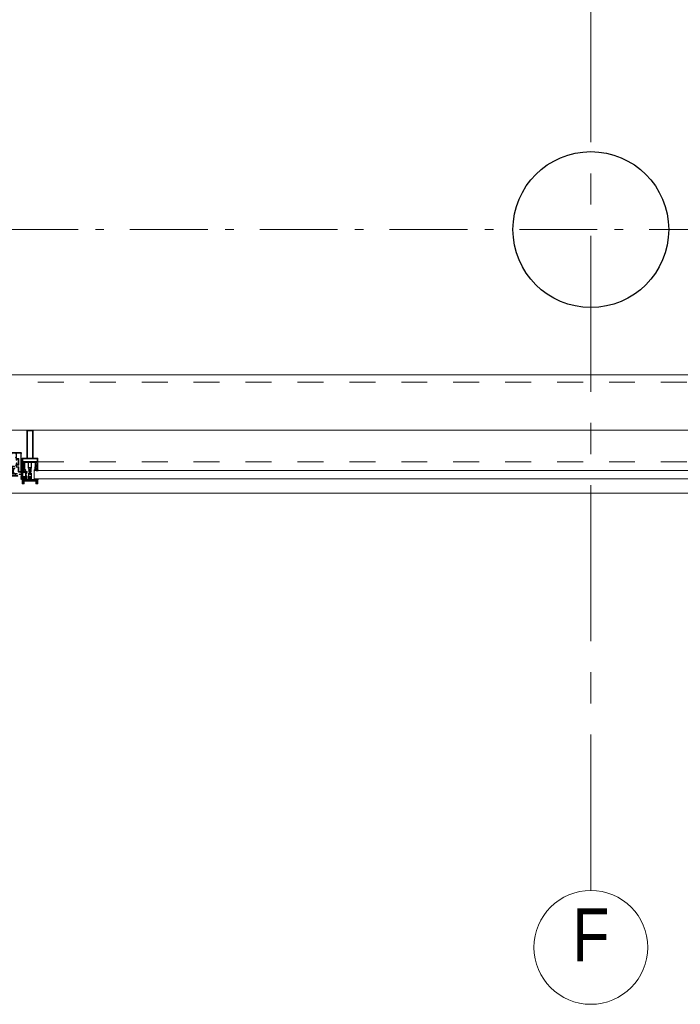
# Model space of a CAD drawing. Header units: millimetres. Extents: x 274611 to 749520, y 175257 to 298905.
# Tile 186 of 251: x 742718 to 744839, y 191024 to 194182. Entities that reach past the tile are written whole.
import ezdxf

# ---------------------------------------------------------------- set-up
doc = ezdxf.new("R2010")
doc.units = ezdxf.units.MM
doc.header["$LTSCALE"] = 400
for name, pattern in [('CENTER', [2, 1.25, -0.25, 0.25, -0.25]), ('STYLE_01', [0.416641, 0.208282, -0.208359]), ('STYLE_06', [1.041641, 0.625, -0.208282, 0.069427, -0.138931])]:
    doc.linetypes.add(name, pattern=pattern)
for name, color, linetype, lineweight in [('mat-beton (ihwg)', 5, 'Continuous', 25), ('mat-glas', 5, 'Continuous', 15), ('None', 7, 'Continuous', 9)]:
    doc.layers.add(name, color=color, linetype=linetype, lineweight=lineweight)
doc.layers.add('stramien', color=1, linetype='CENTER')
doc.styles.add('Arial Narrow', font='ARIALN.TTF', dxfattribs={"height": 222.25})
doc.styles.get("Standard").update_dxf_attribs({"font": 'arial.ttf'})

# ---------------------------------------------------------------- blocks, each defined once
blk = doc.blocks.new('30010-0')
at = {"layer": 'None', "color": 8, "linetype": 'Continuous', "lineweight": 5}
for p, q in [((3, 20), (3, 22)), ((3, 11), (3, 18)), ((3, 6), (3, 9)), ((4, 6), (4, 22)), ((5, 6), (5, 22)), ((6, 18), (6, 22)), ((6, 6), (6, 11)), ((7, 20), (7, 22)), ((8, 21), (8, 22)), ((8, 6), (8, 7)), ((12, 21), (12, 22)), ((12, 6), (12, 7)), ((13, 20), (13, 22)), ((13, 6), (13, 8)), ((14, 6), (14, 22)), ((15, 6), (15, 22)), ((16, 6), (16, 22)), ((17, 20), (17, 22)), ((17, 13), (17, 17)), ((17, 6), (17, 9)), ((18, 14), (18, 16)), ((19, 14), (19, 16)), ((20, 14), (20, 16)), ((21, 14), (21, 16)), ((22, 15), (22, 16)), ((23, 15), (23, 16)), ((24, 14), (24, 16)), ((25, 15), (25, 16))]:
    blk.add_line(p, q, dxfattribs=at)
at = {"layer": 'None', "color": 8, "linetype": 'Continuous', "lineweight": 5, "flags": 128}
for points in [[(20, 22), (27, 22), (28, 23), (29, 24), (29, 37), (30, 38), (34, 38), (35, 38), (36, 39), (36, 39), (36, 40), (36, 40), (36, 40), (35, 40), (35, 40), (35, 43), (36, 44), (37, 44), (38, 45), (37, 45), (35, 45), (35, 50), (34, 52), (33, 52), (33, 48), (32, 47), (30, 47), (29, 48), (29, 63), (30, 64), (32, 64), (33, 63), (33, 61), (34, 61), (35, 62), (35, 68), (37, 68), (38, 69), (37, 70), (35, 70), (35, 80), (36, 80), (36, 80), (37, 80), (37, 81), (35, 81), (35, 83), (50, 83), (50, 81), (49, 81), (49, 80), (49, 80), (50, 80), (50, 79), (51, 79), (51, 79), (52, 79), (52, 80), (51, 80), (51, 81), (52, 81), (52, 83), (54, 83), (54, 81), (54, 81), (54, 80), (54, 80), (54, 79), (54, 79), (55, 79), (55, 83), (55, 84), (54, 85), (20, 85), (19, 84), (18, 83), (18, 82), (19, 82), (19, 66), (18, 66), (18, 65), (19, 65), (19, 37), (18, 37), (18, 36), (19, 36), (19, 25), (18, 24), (1, 24), (0, 24), (0, 22), (0, 22), (1, 21), (1, 21), (1, 18), (2, 18), (2, 18), (3, 19), (3, 20), (3, 20), (3, 20), (3, 20), (2, 20), (2, 20), (2, 22), (1, 22), (2, 22), (8, 22), (8, 23), (9, 22), (9, 22), (9, 22), (7, 21), (6, 20), (7, 20), (10, 21), (13, 20), (14, 20), (13, 21), (12, 21), (12, 21), (11, 22), (11, 22), (11, 22), (12, 23), (12, 22), (19, 22), (19, 22), (18, 22), (18, 20), (18, 20), (18, 20), (17, 20), (17, 20), (17, 20), (17, 19), (18, 18), (18, 18), (19, 18), (20, 21), (20, 21), (20, 22)], [(27, 65), (27, 46), (28, 45), (33, 45), (34, 44), (34, 40), (33, 39), (28, 39), (27, 38), (27, 25), (26, 24), (21, 24), (20, 25), (20, 82), (21, 83), (33, 83), (34, 82), (34, 67), (33, 66), (28, 66)], [(9, 7), (9, 7), (8, 6), (2, 6), (2, 8), (2, 9), (3, 9), (3, 9), (3, 9), (3, 10), (3, 11), (3, 18), (3, 19), (3, 20), (3, 20), (3, 20), (3, 20), (2, 20), (2, 20), (2, 22), (8, 22), (9, 22), (9, 22), (7, 20), (6, 19), (6, 18), (6, 11), (6, 9), (7, 8), (7, 6)], [(17, 5), (17, 2), (3, 2), (3, 5)]]:
    blk.add_lwpolyline(points, close=True, dxfattribs=at)
for points in [[(20, 6), (20, 7), (20, 7), (20, 8), (19, 11), (18, 11), (18, 11), (17, 10), (17, 9), (17, 9), (18, 9), (18, 9), (18, 9), (18, 9), (18, 7), (19, 7), (19, 6), (12, 6), (12, 6), (11, 6), (11, 7), (11, 7), (13, 8), (14, 9), (13, 9), (10, 8), (7, 9), (6, 9), (7, 8), (8, 7), (8, 7), (9, 7), (9, 7), (9, 6), (8, 6), (8, 6), (2, 6), (1, 7), (2, 7), (2, 9), (2, 9), (3, 9), (3, 9), (3, 9), (3, 10), (2, 11), (2, 11), (1, 11), (0, 8), (1, 7), (0, 7), (0, 6), (0, 5), (1, 5), (1, 5), (2, 4), (2, 2), (1, 2), (0, 1), (0, 0), (1, 0), (20, 0), (20, 0), (20, 1), (19, 2), (19, 2), (19, 4), (19, 5), (19, 5), (20, 5), (20, 5), (20, 6)], [(12, 7), (12, 6), (18, 6), (18, 8), (18, 9), (18, 9), (17, 9), (17, 9), (17, 9), (17, 10), (17, 11), (17, 13), (18, 14), (20, 14), (23, 15), (23, 15), (23, 15), (23, 14), (25, 15), (26, 15), (26, 16), (26, 16), (26, 16), (18, 16), (18, 17), (17, 18), (17, 19), (17, 20), (17, 20), (18, 20), (18, 20), (18, 20), (18, 22), (12, 22), (12, 22), (12, 22), (13, 20), (14, 19), (14, 18), (14, 11), (14, 9), (13, 8), (12, 7)]]:
    blk.add_lwpolyline(points, dxfattribs=at)
blk = doc.blocks.new('30009-0')
at = {"layer": 'None', "color": 8, "linetype": 'Continuous', "lineweight": 5, "flags": 128}
for points in [[(32, 24), (34, 24), (34, 23), (34, 22), (35, 22), (36, 22), (37, 22), (37, 23), (36, 23), (36, 26), (45, 26), (45, 23), (44, 23), (44, 22), (45, 22), (47, 22), (47, 64), (46, 65), (45, 65), (21, 65), (20, 64), (20, 56), (20, 56), (22, 56), (22, 57), (22, 59), (23, 59), (23, 61), (22, 61), (22, 61), (22, 63), (22, 64), (27, 64), (28, 63), (28, 61), (27, 61), (26, 61), (26, 59), (28, 59), (28, 46), (28, 46), (28, 45), (28, 32), (22, 32), (22, 34), (22, 34), (20, 34), (20, 34), (20, 32), (12, 32), (11, 32), (11, 31), (12, 30), (13, 30), (13, 31), (16, 31), (17, 30), (17, 26), (16, 25), (16, 25), (11, 25), (11, 26), (11, 26), (10, 25), (10, 24), (10, 24), (11, 24), (12, 23), (12, 23), (12, 22), (13, 20), (13, 19), (14, 19), (15, 20), (15, 21), (15, 21), (14, 21), (14, 21), (14, 22), (14, 22), (13, 23), (13, 23), (13, 24), (19, 24), (20, 24), (20, 24), (20, 23), (20, 23), (19, 22), (18, 21), (18, 21), (22, 22), (25, 21), (25, 21), (24, 22), (23, 23), (23, 23), (23, 23), (23, 23), (23, 24), (23, 24), (24, 24), (30, 24), (30, 23), (30, 23), (29, 22), (28, 21), (28, 20), (29, 19), (30, 19), (30, 20), (31, 22), (31, 23), (31, 23), (32, 24)], [(11, 8), (9, 8), (8, 8), (2, 8), (2, 8), (2, 7), (3, 6), (3, 6), (3, 7), (6, 7), (7, 6), (7, 2), (6, 2), (2, 2), (2, 2), (1, 2), (0, 1), (0, 1), (1, 0), (31, 0), (32, 1), (32, 8), (31, 8), (31, 9), (31, 9), (30, 12), (30, 12), (29, 12), (28, 11), (28, 10), (29, 10), (29, 10), (29, 10), (29, 10), (30, 9), (30, 8), (30, 8), (24, 8), (23, 7), (23, 8), (23, 8), (23, 8), (24, 9), (25, 10), (25, 10), (22, 9), (18, 10), (18, 10), (19, 9), (20, 9), (20, 9), (20, 8), (20, 8), (20, 8), (20, 7), (19, 8), (13, 8), (13, 8), (13, 9), (14, 10), (14, 10), (14, 10), (14, 10), (15, 10), (15, 11), (14, 12), (13, 12), (13, 12), (12, 9), (12, 9), (12, 8), (11, 8)], [(8, 2), (8, 6), (30, 6), (30, 2), (8, 2)], [(20, 23), (20, 24), (20, 24), (14, 24), (14, 22), (14, 22), (14, 21), (14, 21), (15, 21), (15, 21), (14, 19), (14, 12), (15, 11), (15, 10), (15, 10), (14, 10), (14, 10), (14, 10), (14, 10), (14, 8), (20, 8), (20, 8), (20, 8), (18, 10), (18, 8), (18, 10), (18, 11), (17, 12), (17, 20), (17, 21), (18, 21), (20, 23)], [(23, 23), (23, 24), (23, 24), (29, 24), (29, 22), (29, 22), (29, 21), (29, 21), (28, 21), (28, 21), (29, 19), (29, 12), (28, 11), (28, 10), (28, 10), (29, 10), (29, 10), (29, 10), (29, 10), (29, 8), (23, 8), (23, 8), (23, 8), (25, 10), (25, 8), (25, 10), (26, 11), (26, 12), (26, 20), (26, 21), (25, 21), (23, 23)]]:
    blk.add_lwpolyline(points, dxfattribs=at)
blk.add_lwpolyline([(30, 32), (30, 63), (31, 64), (44, 64), (45, 63), (45, 28), (44, 27), (35, 27), (34, 26), (33, 25), (19, 25), (18, 26), (18, 29), (19, 30), (28, 30), (29, 31)], close=True, dxfattribs=at)
blk = doc.blocks.new('*U1892')
at = {"layer": 'None', "color": 4, "linetype": 'Continuous', "lineweight": 15}
blk.add_line((55773.1, -35284.5), (55772.1, -35283.5), dxfattribs=at)
at = {"layer": 'None', "color": 7, "xscale": -1}
for name, p in [('30009-0', (55807.1, -35300.5)), ('30010-0', (55837.1, -35310.5))]:
    blk.add_blockref(name, p, dxfattribs=at)
blk = doc.blocks.new('*U1893')
at = {"layer": 'None', "color": 8, "lineweight": 5, "flags": 128}
for points in [[(55830.9, -35283.5), (55830.9, -35283.5, 0.390793), (55832.5, -35282.2), (55832.5, -35282.2, 0.390793), (55831.3, -35280.5), (55831.3, -35280.5, -0.352623), (55829.7, -35278.6), (55829.7, -35271.8), (55829.7, -35271.8, 0.414214), (55829.4, -35271.5), (55828.2, -35271.5), (55827.7, -35271.7), (55827.7, -35271.7, -0.520293), (55827.4, -35271.5), (55827.4, -35268.8), (55827.5, -35268.7), (55827.5, -35266.7), (55827.5, -35266.7, -0.577863), (55827.6, -35266.4), (55827.7, -35266.4), (55827.7, -35266.4, 0.366605), (55828, -35266.2), (55828, -35266.2, 0.366605), (55827.8, -35265.8), (55827.8, -35265.8, -0.130834), (55826.5, -35264.8), (55826.5, -35264.8, 0.439074), (55825, -35264.8), (55825, -35264.8, -0.133252), (55823.7, -35265.8), (55823.7, -35265.8, 0.366605), (55823.5, -35266.2), (55823.5, -35266.2, 0.366605), (55823.8, -35266.4), (55823.9, -35266.4), (55823.9, -35266.4, -0.577455), (55823.9, -35266.7), (55823.9, -35268.7), (55824.1, -35268.8), (55824.1, -35271.5), (55824.1, -35271.5, -0.52048), (55823.8, -35271.7), (55823.3, -35271.5), (55821, -35271.5), (55821, -35271.5, 0.414214), (55820.7, -35271.8), (55820.7, -35279.6), (55820.7, -35279.6, -0.255976), (55819.8, -35281.3), (55819.8, -35281.3, 0.749676), (55820.5, -35283.5), (55824.5, -35283.5), (55824.5, -35283.5, 0.414214), (55826.5, -35281.5), (55826.5, -35281.5, -0.402808), (55827, -35281), (55827, -35281, -0.402808), (55827.5, -35281.5), (55827.5, -35281.5, 0.233259), (55827.8, -35281.8), (55831.1, -35282.3), (55831.1, -35282.3, -0.419014), (55831.2, -35282.4), (55831.2, -35282.4, -0.419014), (55831.1, -35282.5), (55829.8, -35282.5), (55829.8, -35282.5, 0.414214), (55829.3, -35283), (55829.3, -35283, 0.414214), (55829.8, -35283.5)], [(55820.7, -35271.3), (55820.7, -35255.5), (55822.6, -35255.5), (55868.8, -35255.5), (55870.7, -35255.5), (55870.7, -35271.3), (55867.9, -35271.3), (55867.9, -35266.7), (55868.4, -35266.7), (55868.4, -35265.3), (55867.9, -35265.3), (55867.9, -35263.4), (55867.6, -35263.2), (55867.6, -35259), (55867.6, -35259, 0.414214), (55865.9, -35257.3), (55865.9, -35257.3), (55865.9, -35257.3, 0.414214), (55864.2, -35259), (55864.2, -35263.2), (55863.9, -35263.4), (55863.9, -35265.3), (55863.4, -35265.3), (55863.4, -35266.7), (55863.9, -35266.7), (55863.9, -35271.3), (55862.1, -35271.3), (55862.1, -35258.5), (55862.1, -35258.5, 0.414214), (55860.9, -35257.3), (55860.9, -35257.3), (55852.3, -35257.3), (55852.3, -35257.3, 0.414214), (55851.1, -35258.5), (55851.1, -35275.5), (55849.7, -35275.5), (55849.7, -35278.3), (55850.1, -35278.7), (55849.7, -35279.1), (55849.7, -35279.7), (55850.1, -35280.1), (55849.7, -35280.5), (55849.7, -35281.1), (55850.1, -35281.5), (55849.7, -35282.5), (55849.7, -35287.3), (55848, -35287.3), (55848, -35276.5), (55848, -35276.5, 0.414214), (55845.8, -35274.3), (55845.7, -35274.3), (55845.7, -35274.3, 0.414214), (55843.5, -35276.5), (55843.5, -35287.3), (55841.8, -35287.3), (55841.8, -35282.5), (55841.4, -35281.5), (55841.8, -35281.1), (55841.8, -35280.5), (55841.4, -35280.1), (55841.8, -35279.7), (55841.8, -35279.1), (55841.4, -35278.7), (55841.8, -35278.3), (55841.8, -35275.5), (55840.4, -35275.5), (55840.4, -35258.5), (55840.4, -35258.5, 0.414214), (55839.2, -35257.3), (55839.2, -35257.3), (55830.6, -35257.3), (55830.6, -35257.3, 0.414214), (55829.4, -35258.5), (55829.4, -35271.3), (55827.5, -35271.3), (55827.5, -35266.7), (55828, -35266.7), (55828, -35265.3), (55827.5, -35265.3), (55827.5, -35263.4), (55827.3, -35263.2), (55827.3, -35259), (55827.3, -35259, 0.414214), (55825.6, -35257.3), (55825.6, -35257.3), (55825.6, -35257.3, 0.414214), (55823.9, -35259), (55823.9, -35263.2), (55823.6, -35263.4), (55823.6, -35265.3), (55823.1, -35265.3), (55823.1, -35266.7), (55823.6, -35266.7), (55823.6, -35271.3)], [(55822.7, -35274.6), (55822.7, -35274.6, -0.414214), (55823.6, -35273.7), (55823.6, -35273.7, -0.414214), (55824.4, -35274.6), (55824.4, -35277.5), (55824.4, -35277.5, -0.414214), (55823.6, -35278.3), (55823.6, -35278.3, -0.414214), (55822.7, -35277.5)], [(55824.7, -35266.5, -0.29188), (55824.9, -35266), (55825.4, -35265.6), (55825.4, -35265.6, -0.344328), (55826, -35265.6), (55826.5, -35266), (55826.5, -35266, -0.29188), (55826.7, -35266.5), (55826.3, -35268.2), (55826.3, -35268.2, -0.348796), (55825.7, -35268.7), (55825.7, -35268.7, -0.348796), (55825.1, -35268.2), (55824.7, -35266.5)], [(55826.9, -35278.3, -0.414214), (55826, -35277.5), (55826, -35274.6), (55826, -35274.6, -0.414214), (55826.9, -35273.7), (55826.9, -35273.7, -0.414214), (55827.7, -35274.6), (55827.7, -35277.5), (55827.7, -35277.5, -0.414214), (55826.9, -35278.3)], [(55860.6, -35283.5), (55860.6, -35283.5, -0.390793), (55859, -35282.2), (55859, -35282.2, -0.390793), (55860.2, -35280.5), (55860.2, -35280.5, 0.352623), (55861.7, -35278.6), (55861.7, -35271.8), (55861.7, -35271.8, -0.414214), (55862, -35271.5), (55863.3, -35271.5), (55863.8, -35271.7), (55863.8, -35271.7, 0.520293), (55864.1, -35271.5), (55864.1, -35268.8), (55863.9, -35268.7), (55863.9, -35266.7), (55863.9, -35266.7, 0.577863), (55863.9, -35266.4), (55863.8, -35266.4), (55863.8, -35266.4, -0.366605), (55863.5, -35266.2), (55863.5, -35266.2, -0.366605), (55863.7, -35265.8), (55863.7, -35265.8, 0.130834), (55865, -35264.8), (55865, -35264.8, -0.439074), (55866.5, -35264.8), (55866.5, -35264.8, 0.133252), (55867.8, -35265.8), (55867.8, -35265.8, -0.366605), (55868, -35266.2), (55868, -35266.2, -0.366605), (55867.7, -35266.4), (55867.6, -35266.4), (55867.6, -35266.4, 0.577455), (55867.5, -35266.7), (55867.5, -35268.7), (55867.4, -35268.8), (55867.4, -35271.5), (55867.4, -35271.5, 0.52048), (55867.7, -35271.7), (55868.2, -35271.5), (55870.4, -35271.5), (55870.4, -35271.5, -0.414214), (55870.7, -35271.8), (55870.7, -35279.6), (55870.7, -35279.6, 0.255976), (55871.7, -35281.3), (55871.7, -35281.3, -0.749676), (55871, -35283.5), (55866.9, -35283.5), (55866.9, -35283.5, -0.414214), (55864.9, -35281.5), (55864.9, -35281.5, 0.402808), (55864.5, -35281), (55864.5, -35281, 0.402808), (55863.9, -35281.5), (55863.9, -35281.5, -0.233259), (55863.7, -35281.8), (55860.4, -35282.3), (55860.4, -35282.3, 0.419014), (55860.3, -35282.4), (55860.3, -35282.4, 0.419014), (55860.4, -35282.5), (55861.7, -35282.5), (55861.7, -35282.5, -0.414214), (55862.2, -35283), (55862.2, -35283, -0.414214), (55861.7, -35283.5)], [(55864.6, -35278.3, 0.414214), (55865.4, -35277.5), (55865.4, -35274.6), (55865.4, -35274.6, 0.414214), (55864.6, -35273.7), (55864.6, -35273.7, 0.414214), (55863.7, -35274.6), (55863.7, -35277.5), (55863.7, -35277.5, 0.414214), (55864.6, -35278.3)], [(55866.7, -35266.5, 0.29188), (55866.5, -35266), (55866, -35265.6), (55866, -35265.6, 0.344328), (55865.4, -35265.6), (55864.9, -35266), (55864.9, -35266, 0.29188), (55864.7, -35266.5), (55865.1, -35268.2), (55865.1, -35268.2, 0.348796), (55865.7, -35268.7), (55865.7, -35268.7, 0.348796), (55866.3, -35268.2), (55866.7, -35266.5)], [(55868.7, -35274.6), (55868.7, -35274.6, 0.414214), (55867.9, -35273.7), (55867.9, -35273.7, 0.414214), (55867, -35274.6), (55867, -35277.5), (55867, -35277.5, 0.414214), (55867.9, -35278.3), (55867.9, -35278.3, 0.414214), (55868.7, -35277.5)], [(55825, -35280.5), (55825, -35280.5, -0.552342), (55825.6, -35281.7), (55825.6, -35281.7, -0.263556), (55823.9, -35282.7), (55820.4, -35282.7), (55820.4, -35282.7, -0.437017), (55820.1, -35282.4), (55820.1, -35282.4, -0.437017), (55820.4, -35282.1), (55820.4, -35282.1, 0.396568), (55822.1, -35280.8), (55822.1, -35280.8, -0.418874), (55822.6, -35280.3)], [(55866.5, -35280.5), (55866.5, -35280.5, 0.552342), (55865.9, -35281.7), (55865.9, -35281.7, 0.263556), (55867.6, -35282.7), (55871.1, -35282.7), (55871.1, -35282.7, 0.437017), (55871.4, -35282.4), (55871.4, -35282.4, 0.437017), (55871.1, -35282.1), (55871.1, -35282.1, -0.396568), (55869.4, -35280.8), (55869.4, -35280.8, 0.418874), (55868.9, -35280.3)]]:
    blk.add_lwpolyline(points, format="xyb", close=True, dxfattribs=at)
blk.add_lwpolyline([(55841.7, -35257.3), (55841.7, -35273), (55849.8, -35273), (55849.8, -35257.3)], close=True, dxfattribs=at)
blk = doc.blocks.new('*U1894')
at = {"layer": 'None', "color": 7}
blk.add_blockref('*U1893', (0, 0), dxfattribs=at)
blk = doc.blocks.new('*U1895')
at = {"layer": 'None', "color": 8, "linetype": 'Continuous', "lineweight": 5, "flags": 128}
for points in [[(55855.7, -35153.5), (55835.7, -35153.5), (55835.7, -35243.5), (55820.7, -35243.5), (55820.7, -35255.5), (55870.7, -35255.5), (55870.7, -35243.5), (55855.7, -35243.5)], [(55853.7, -35155.5), (55853.7, -35243.5), (55837.7, -35243.5), (55837.7, -35155.5)], [(55837.7, -35245.5), (55853.7, -35245.5), (55868.7, -35245.5), (55868.7, -35253.5), (55822.7, -35253.5), (55822.7, -35245.5)]]:
    blk.add_lwpolyline(points, close=True, dxfattribs=at)
blk = doc.blocks.new('*U1896')
at = {"layer": 'None', "color": 7}
for name in ['*U1895', '*U1894']:
    blk.add_blockref(name, (0, 0), dxfattribs=at)
blk = doc.blocks.new('*U1897')
at = {"layer": 'None', "color": 8, "linetype": 'Continuous', "lineweight": 5}
for p, q in [((55844.7, -35312.6), (55845.7, -35311.6)), ((55845.7, -35311.6), (55847.7, -35312.6)), ((55823.7, -35317.6), (55822.7, -35313.6)), ((55822.7, -35313.6), (55844.7, -35313.6)), ((55822.7, -35318.6), (55823.7, -35317.6)), ((55823.7, -35320.6), (55822.7, -35318.6)), ((55823.7, -35321.6), (55823.7, -35320.6)), ((55824.7, -35323.6), (55823.7, -35321.6)), ((55825.7, -35323.6), (55824.7, -35323.6)), ((55825.7, -35315.6), (55825.7, -35316.6)), ((55865.7, -35315.6), (55825.7, -35315.6)), ((55825.7, -35316.6), (55825.7, -35322.6)), ((55825.7, -35322.6), (55825.7, -35323.6)), ((55844.7, -35313.6), (55844.7, -35312.6)), ((55847.7, -35312.6), (55847.7, -35313.6)), ((55847.7, -35313.6), (55869.7, -35313.6)), ((55866.7, -35316.6), (55865.7, -35315.6)), ((55866.7, -35322.6), (55866.7, -35316.6)), ((55866.7, -35323.6), (55866.7, -35322.6)), ((55867.7, -35323.6), (55866.7, -35323.6)), ((55868.7, -35320.6), (55867.7, -35321.6)), ((55867.7, -35321.6), (55867.7, -35323.6)), ((55869.7, -35313.6), (55868.7, -35317.6)), ((55868.7, -35317.6), (55869.7, -35318.6)), ((55869.7, -35318.6), (55868.7, -35320.6))]:
    blk.add_line(p, q, dxfattribs=at)
at = {"layer": 'None', "color": 8, "linetype": 'Continuous', "lineweight": 5, "flags": 128}
blk.add_lwpolyline([(55822.7, -35313.6), (55844.7, -35313.6), (55844.7, -35312.6), (55845.7, -35311.6), (55847.7, -35312.6), (55847.7, -35313.6), (55869.7, -35313.6), (55868.7, -35317.6), (55868.7, -35317.6), (55868.7, -35317.6), (55869.7, -35318.6), (55869.7, -35318.6), (55868.7, -35320.6), (55867.7, -35321.6), (55867.7, -35323.6), (55866.7, -35323.6), (55866.7, -35323.6), (55866.7, -35322.6), (55866.7, -35316.6), (55865.7, -35315.6), (55825.7, -35315.6), (55825.7, -35316.6), (55825.7, -35322.6), (55825.7, -35323.6), (55824.7, -35323.6), (55824.7, -35323.6), (55823.7, -35321.6), (55823.7, -35320.6), (55822.7, -35318.6), (55822.7, -35318.6), (55823.7, -35317.6), (55823.7, -35317.6), (55823.7, -35317.6)], close=True, dxfattribs=at)
at = {"layer": 'None', "color": 0, "flags": 1}
blk.add_attdef('GRUPPE', (55822.7, -35331.3), '', height=4.23, dxfattribs=at)
blk = doc.blocks.new('*U1898')
at = {"layer": 'None', "color": 8, "linetype": 'Continuous', "lineweight": 5}
for p, q in [((55843.7, -35280.6), (55844.7, -35279.6)), ((55844.7, -35279.6), (55845.7, -35278.6)), ((55845.7, -35279.6), (55844.7, -35280.6)), ((55845.7, -35278.6), (55846.7, -35279.6)), ((55846.7, -35280.6), (55845.7, -35279.6)), ((55846.7, -35279.6), (55847.7, -35280.6)), ((55840.7, -35291.6), (55842.7, -35291.6)), ((55840.7, -35308.6), (55840.7, -35291.6)), ((55840.7, -35309.6), (55840.7, -35308.6)), ((55841.7, -35309.6), (55840.7, -35309.6)), ((55841.7, -35293.6), (55841.7, -35296.6)), ((55842.7, -35293.6), (55841.7, -35293.6)), ((55841.7, -35296.6), (55842.7, -35297.6)), ((55842.7, -35302.6), (55841.7, -35303.6)), ((55841.7, -35303.6), (55841.7, -35307.6)), ((55841.7, -35307.6), (55842.7, -35307.6)), ((55842.7, -35309.6), (55841.7, -35309.6)), ((55842.7, -35291.6), (55843.7, -35290.6)), ((55843.7, -35293.6), (55842.7, -35293.6)), ((55842.7, -35296.6), (55843.7, -35296.6)), ((55842.7, -35297.6), (55842.7, -35296.6)), ((55844.7, -35300.6), (55842.7, -35302.6)), ((55842.7, -35307.6), (55842.7, -35308.6)), ((55842.7, -35308.6), (55842.7, -35309.6)), ((55843.7, -35281.6), (55843.7, -35280.6)), ((55843.7, -35283.6), (55843.7, -35281.6)), ((55843.7, -35284.6), (55843.7, -35283.6)), ((55843.7, -35286.6), (55843.7, -35284.6)), ((55843.7, -35288.6), (55843.7, -35286.6)), ((55843.7, -35289.6), (55843.7, -35288.6)), ((55843.7, -35290.6), (55843.7, -35289.6)), ((55845.7, -35292.6), (55843.7, -35293.6)), ((55843.7, -35296.6), (55845.7, -35295.6)), ((55844.7, -35280.6), (55844.7, -35282.6)), ((55844.7, -35282.6), (55844.7, -35283.6)), ((55844.7, -35283.6), (55844.7, -35284.6)), ((55844.7, -35284.6), (55844.7, -35286.6)), ((55844.7, -35286.6), (55844.7, -35287.6)), ((55844.7, -35287.6), (55844.7, -35288.6)), ((55844.7, -35288.6), (55844.7, -35290.6)), ((55844.7, -35290.6), (55845.7, -35291.6)), ((55846.7, -35300.6), (55844.7, -35300.6)), ((55845.7, -35291.6), (55846.7, -35290.6)), ((55846.7, -35293.6), (55845.7, -35292.6)), ((55845.7, -35295.6), (55847.7, -35296.6)), ((55846.7, -35282.6), (55846.7, -35280.6)), ((55846.7, -35283.6), (55846.7, -35282.6)), ((55846.7, -35284.6), (55846.7, -35283.6)), ((55846.7, -35286.6), (55846.7, -35284.6)), ((55846.7, -35288.6), (55846.7, -35286.6)), ((55846.7, -35290.6), (55846.7, -35288.6)), ((55848.7, -35293.6), (55846.7, -35293.6)), ((55848.7, -35302.6), (55846.7, -35300.6)), ((55847.7, -35280.6), (55847.7, -35281.6)), ((55847.7, -35281.6), (55847.7, -35283.6)), ((55847.7, -35283.6), (55847.7, -35284.6)), ((55847.7, -35284.6), (55847.7, -35286.6)), ((55847.7, -35286.6), (55847.7, -35288.6)), ((55847.7, -35288.6), (55847.7, -35289.6)), ((55847.7, -35289.6), (55847.7, -35290.6)), ((55847.7, -35290.6), (55848.7, -35291.6)), ((55847.7, -35296.6), (55848.7, -35296.6)), ((55848.7, -35291.6), (55850.7, -35291.6)), ((55849.7, -35293.6), (55848.7, -35293.6)), ((55848.7, -35297.6), (55849.7, -35296.6)), ((55848.7, -35296.6), (55848.7, -35297.6)), ((55849.7, -35303.6), (55848.7, -35302.6)), ((55848.7, -35307.6), (55849.7, -35307.6)), ((55848.7, -35308.6), (55848.7, -35307.6)), ((55848.7, -35309.6), (55848.7, -35308.6)), ((55849.7, -35309.6), (55848.7, -35309.6)), ((55849.7, -35296.6), (55849.7, -35293.6)), ((55849.7, -35307.6), (55849.7, -35303.6)), ((55850.7, -35309.6), (55849.7, -35309.6)), ((55850.7, -35291.6), (55850.7, -35308.6)), ((55850.7, -35308.6), (55850.7, -35309.6))]:
    blk.add_line(p, q, dxfattribs=at)
at = {"layer": 'None', "color": 8, "linetype": 'Continuous', "lineweight": 5, "flags": 128}
for points in [[(55850.7, -35291.6), (55850.7, -35308.6), (55850.7, -35309.6), (55849.7, -35309.6), (55848.7, -35309.6), (55848.7, -35308.6), (55848.7, -35307.6), (55848.7, -35307.6), (55849.7, -35307.6), (55849.7, -35303.6), (55848.7, -35302.6), (55846.7, -35300.6), (55844.7, -35300.6), (55842.7, -35302.6), (55841.7, -35303.6), (55841.7, -35307.6), (55842.7, -35307.6), (55842.7, -35307.6), (55842.7, -35308.6), (55842.7, -35309.6), (55841.7, -35309.6), (55840.7, -35309.6), (55840.7, -35308.6), (55840.7, -35291.6), (55842.7, -35291.6), (55843.7, -35290.6), (55843.7, -35289.6), (55843.7, -35288.6), (55843.7, -35286.6), (55843.7, -35284.6), (55843.7, -35284.6), (55843.7, -35284.6), (55843.7, -35283.6), (55843.7, -35281.6), (55843.7, -35280.6), (55844.7, -35279.6), (55844.7, -35279.6), (55845.7, -35278.6), (55846.7, -35279.6), (55846.7, -35279.6), (55847.7, -35280.6), (55847.7, -35281.6), (55847.7, -35283.6), (55847.7, -35284.6), (55847.7, -35284.6), (55847.7, -35284.6), (55847.7, -35286.6), (55847.7, -35288.6), (55847.7, -35289.6), (55847.7, -35290.6), (55848.7, -35291.6)], [(55842.7, -35293.6), (55841.7, -35293.6), (55841.7, -35296.6), (55842.7, -35297.6), (55842.7, -35297.6), (55842.7, -35296.6), (55843.7, -35296.6), (55845.7, -35295.6), (55847.7, -35296.6), (55848.7, -35296.6), (55848.7, -35297.6), (55849.7, -35296.6), (55849.7, -35293.6), (55848.7, -35293.6), (55846.7, -35293.6), (55845.7, -35292.6), (55843.7, -35293.6)]]:
    blk.add_lwpolyline(points, close=True, dxfattribs=at)
blk.add_lwpolyline([(55844.7, -35290.6), (55845.7, -35291.6), (55846.7, -35290.6), (55846.7, -35288.6), (55846.7, -35288.6), (55846.7, -35286.6), (55846.7, -35284.6), (55846.7, -35283.6), (55846.7, -35283.6), (55846.7, -35282.6), (55846.7, -35282.6), (55846.7, -35280.6), (55845.7, -35279.6), (55844.7, -35280.6), (55844.7, -35282.6), (55844.7, -35282.6), (55844.7, -35283.6), (55844.7, -35283.6), (55844.7, -35284.6), (55844.7, -35286.6), (55844.7, -35287.6), (55844.7, -35287.6), (55844.7, -35288.6), (55844.7, -35288.6), (55844.7, -35290.6)], dxfattribs=at)
at = {"layer": 'None', "color": 0, "flags": 1}
blk.add_attdef('GRUPPE', (55840.7, -35317.3), '', height=4.23, dxfattribs=at)
blk = doc.blocks.new('*U1899')
at = {"layer": 'None', "color": 8, "linetype": 'Continuous', "lineweight": 5}
for p, q in [((55818.7, -35310.6), (55818.7, -35311.6)), ((55820.7, -35310.6), (55818.7, -35310.6)), ((55818.7, -35311.6), (55819.7, -35311.6)), ((55819.7, -35311.6), (55820.7, -35313.6)), ((55822.7, -35311.6), (55820.7, -35310.6)), ((55823.7, -35310.6), (55822.7, -35311.6)), ((55824.7, -35311.6), (55823.7, -35310.6)), ((55825.7, -35310.6), (55824.7, -35311.6)), ((55826.7, -35311.6), (55825.7, -35310.6)), ((55827.7, -35310.6), (55826.7, -35311.6)), ((55828.7, -35310.6), (55827.7, -35310.6)), ((55828.7, -35311.6), (55828.7, -35310.6)), ((55829.7, -35311.6), (55828.7, -35311.6)), ((55829.7, -35310.6), (55829.7, -35311.6)), ((55830.7, -35310.6), (55829.7, -35310.6)), ((55830.7, -35311.6), (55830.7, -35310.6)), ((55831.7, -35311.6), (55830.7, -35311.6)), ((55831.7, -35310.6), (55831.7, -35311.6)), ((55832.7, -35310.6), (55831.7, -35310.6)), ((55834.7, -35311.6), (55832.7, -35310.6)), ((55840.7, -35311.6), (55834.7, -35311.6)), ((55842.7, -35311.6), (55840.7, -35311.6)), ((55841.7, -35305.6), (55842.7, -35306.6)), ((55842.7, -35305.6), (55841.7, -35305.6)), ((55844.7, -35302.6), (55842.7, -35305.6)), ((55842.7, -35306.6), (55843.7, -35306.6)), ((55843.7, -35308.6), (55842.7, -35310.6)), ((55842.7, -35310.6), (55842.7, -35311.6)), ((55843.7, -35306.6), (55843.7, -35308.6)), ((55845.7, -35302.6), (55844.7, -35302.6)), ((55844.7, -35304.6), (55845.7, -35303.6)), ((55844.7, -35308.6), (55844.7, -35304.6)), ((55845.7, -35309.6), (55844.7, -35308.6)), ((55844.7, -35312.6), (55845.7, -35311.6)), ((55846.7, -35302.6), (55845.7, -35302.6)), ((55845.7, -35303.6), (55846.7, -35304.6)), ((55846.7, -35308.6), (55845.7, -35309.6)), ((55845.7, -35311.6), (55846.7, -35312.6)), ((55848.7, -35305.6), (55846.7, -35302.6)), ((55846.7, -35304.6), (55846.7, -35308.6)), ((55847.7, -35306.6), (55848.7, -35306.6)), ((55847.7, -35308.6), (55847.7, -35306.6)), ((55848.7, -35310.6), (55847.7, -35308.6)), ((55849.7, -35305.6), (55848.7, -35305.6)), ((55848.7, -35306.6), (55849.7, -35305.6)), ((55848.7, -35311.6), (55848.7, -35310.6)), ((55850.7, -35311.6), (55848.7, -35311.6)), ((55856.7, -35311.6), (55850.7, -35311.6)), ((55858.7, -35310.6), (55856.7, -35311.6)), ((55859.7, -35310.6), (55858.7, -35310.6)), ((55859.7, -35311.6), (55859.7, -35310.6)), ((55860.7, -35311.6), (55859.7, -35311.6)), ((55860.7, -35310.6), (55860.7, -35311.6)), ((55861.7, -35310.6), (55860.7, -35310.6)), ((55861.7, -35311.6), (55861.7, -35310.6)), ((55862.7, -35311.6), (55861.7, -35311.6)), ((55862.7, -35310.6), (55862.7, -35311.6)), ((55863.7, -35310.6), (55862.7, -35310.6)), ((55864.7, -35311.6), (55863.7, -35310.6)), ((55865.7, -35310.6), (55864.7, -35311.6)), ((55866.7, -35311.6), (55865.7, -35310.6)), ((55867.7, -35310.6), (55866.7, -35311.6)), ((55868.7, -35311.6), (55867.7, -35310.6)), ((55869.7, -35311.6), (55868.7, -35311.6)), ((55870.7, -35310.6), (55869.7, -35311.6)), ((55872.7, -35310.6), (55870.7, -35310.6)), ((55870.7, -35312.6), (55871.7, -35311.6)), ((55871.7, -35311.6), (55872.7, -35311.6)), ((55872.7, -35311.6), (55872.7, -35310.6)), ((55820.7, -35313.6), (55843.7, -35313.6)), ((55843.7, -35313.6), (55844.7, -35312.6)), ((55846.7, -35312.6), (55847.7, -35313.6)), ((55847.7, -35313.6), (55870.7, -35313.6)), ((55870.7, -35313.6), (55870.7, -35312.6))]:
    blk.add_line(p, q, dxfattribs=at)
at = {"layer": 'None', "color": 8, "linetype": 'Continuous', "lineweight": 5, "flags": 128}
blk.add_lwpolyline([(55870.7, -35313.6), (55870.7, -35312.6), (55871.7, -35311.6), (55872.7, -35311.6), (55872.7, -35310.6), (55872.7, -35310.6), (55872.7, -35310.6), (55872.7, -35310.6), (55872.7, -35310.6), (55872.7, -35310.6), (55870.7, -35310.6), (55869.7, -35311.6), (55868.7, -35311.6), (55867.7, -35310.6), (55867.7, -35310.6), (55867.7, -35310.6), (55867.7, -35310.6), (55867.7, -35310.6), (55866.7, -35311.6), (55866.7, -35311.6), (55866.7, -35311.6), (55866.7, -35311.6), (55866.7, -35311.6), (55865.7, -35310.6), (55865.7, -35310.6), (55865.7, -35310.6), (55865.7, -35310.6), (55865.7, -35310.6), (55864.7, -35311.6), (55864.7, -35311.6), (55864.7, -35311.6), (55864.7, -35311.6), (55863.7, -35310.6), (55863.7, -35310.6), (55863.7, -35310.6), (55863.7, -35310.6), (55862.7, -35310.6), (55862.7, -35311.6), (55862.7, -35311.6), (55861.7, -35311.6), (55861.7, -35311.6), (55861.7, -35310.6), (55861.7, -35310.6), (55861.7, -35310.6), (55860.7, -35310.6), (55860.7, -35310.6), (55860.7, -35311.6), (55860.7, -35311.6), (55859.7, -35311.6), (55859.7, -35311.6), (55859.7, -35311.6), (55859.7, -35310.6), (55859.7, -35310.6), (55858.7, -35310.6), (55858.7, -35310.6), (55858.7, -35310.6), (55858.7, -35310.6), (55856.7, -35311.6), (55850.7, -35311.6), (55848.7, -35311.6), (55848.7, -35310.6), (55847.7, -35308.6), (55847.7, -35306.6), (55847.7, -35306.6), (55847.7, -35306.6), (55848.7, -35306.6), (55848.7, -35306.6), (55849.7, -35305.6), (55848.7, -35305.6), (55846.7, -35302.6), (55845.7, -35302.6), (55844.7, -35302.6), (55842.7, -35305.6), (55841.7, -35305.6), (55842.7, -35306.6), (55842.7, -35306.6), (55843.7, -35306.6), (55843.7, -35306.6), (55843.7, -35306.6), (55843.7, -35308.6), (55842.7, -35310.6), (55842.7, -35311.6), (55840.7, -35311.6), (55834.7, -35311.6), (55832.7, -35310.6), (55832.7, -35310.6), (55832.7, -35310.6), (55832.7, -35310.6), (55831.7, -35310.6), (55831.7, -35310.6), (55831.7, -35311.6), (55831.7, -35311.6), (55831.7, -35311.6), (55830.7, -35311.6), (55830.7, -35310.6), (55830.7, -35310.6), (55829.7, -35310.6), (55829.7, -35310.6), (55829.7, -35310.6), (55829.7, -35311.6), (55829.7, -35311.6), (55828.7, -35311.6), (55828.7, -35311.6), (55828.7, -35310.6), (55827.7, -35310.6), (55827.7, -35310.6), (55827.7, -35310.6), (55827.7, -35310.6), (55826.7, -35311.6), (55826.7, -35311.6), (55826.7, -35311.6), (55826.7, -35311.6), (55826.7, -35311.6), (55825.7, -35310.6), (55825.7, -35310.6), (55825.7, -35310.6), (55825.7, -35310.6), (55825.7, -35310.6), (55824.7, -35311.6), (55824.7, -35311.6), (55824.7, -35311.6), (55824.7, -35311.6), (55824.7, -35311.6), (55823.7, -35310.6), (55823.7, -35310.6), (55823.7, -35310.6), (55823.7, -35310.6), (55823.7, -35310.6), (55822.7, -35311.6), (55822.7, -35311.6), (55820.7, -35310.6), (55818.7, -35310.6), (55818.7, -35310.6), (55818.7, -35310.6), (55818.7, -35310.6), (55818.7, -35310.6), (55818.7, -35310.6), (55818.7, -35311.6), (55819.7, -35311.6), (55820.7, -35313.6), (55843.7, -35313.6), (55843.7, -35313.6), (55844.7, -35312.6), (55845.7, -35311.6), (55846.7, -35312.6), (55847.7, -35313.6), (55847.7, -35313.6), (55870.7, -35313.6)], dxfattribs=at)
blk.add_lwpolyline([(55844.7, -35304.6), (55845.7, -35303.6), (55846.7, -35304.6), (55846.7, -35308.6), (55845.7, -35309.6), (55844.7, -35308.6)], close=True, dxfattribs=at)
at = {"layer": 'None', "color": 0, "flags": 1}
blk.add_attdef('GRUPPE', (55818.7, -35321.3), '', height=4.23, dxfattribs=at)
blk = doc.blocks.new('*U1900')
at = {"layer": 'None', "color": 8, "linetype": 'Continuous', "lineweight": 5}
for p, q in [((55820.7, -35313.6), (55820.7, -35325.6)), ((55821.7, -35313.6), (55820.7, -35313.6)), ((55820.7, -35325.6), (55827.7, -35325.6)), ((55822.7, -35317.6), (55821.7, -35313.6)), ((55821.7, -35317.6), (55822.7, -35317.6)), ((55821.7, -35324.6), (55821.7, -35317.6)), ((55826.7, -35324.6), (55821.7, -35324.6)), ((55826.7, -35316.6), (55826.7, -35324.6)), ((55865.7, -35316.6), (55826.7, -35316.6)), ((55827.7, -35317.6), (55864.7, -35317.6)), ((55827.7, -35325.6), (55827.7, -35317.6)), ((55864.7, -35317.6), (55864.7, -35325.6)), ((55864.7, -35325.6), (55870.7, -35325.6)), ((55865.7, -35324.6), (55865.7, -35316.6)), ((55869.7, -35324.6), (55865.7, -35324.6)), ((55869.7, -35313.6), (55868.7, -35317.6)), ((55868.7, -35317.6), (55869.7, -35318.6)), ((55870.7, -35313.6), (55869.7, -35313.6)), ((55869.7, -35318.6), (55869.7, -35324.6)), ((55870.7, -35325.6), (55870.7, -35313.6))]:
    blk.add_line(p, q, dxfattribs=at)
blk.add_lwpolyline([(55870.7, -35313.6), (55869.7, -35313.6), (55868.7, -35317.6), (55869.7, -35318.6), (55869.7, -35324.6), (55865.7, -35324.6), (55865.7, -35316.6), (55826.7, -35316.6), (55826.7, -35324.6), (55821.7, -35324.6), (55821.7, -35317.6), (55822.7, -35317.6), (55821.7, -35313.6), (55820.7, -35313.6), (55820.7, -35325.6), (55827.7, -35325.6), (55827.7, -35317.6), (55864.7, -35317.6), (55864.7, -35325.6), (55870.7, -35325.6)], close=True, dxfattribs=at)
at = {"layer": 'None', "color": 3}
for name in ['*U1898', '*U1899', '*U1897']:
    blk.add_blockref(name, (0, 0), dxfattribs=at)
blk = doc.blocks.new('*U1901')
at = {"layer": 'None', "color": 7}
for name in ['*U1896', '*U1900']:
    blk.add_blockref(name, (0, 0), dxfattribs=at)
blk = doc.blocks.new('*U2023')
at = {"layer": 'mat-glas', "color": 140, "linetype": 'Continuous', "lineweight": 15}
blk.add_lwpolyline([(58409.1, -35283), (58409.1, -32723), (58436.1, -32723), (58436.1, -35310), (55859.1, -35310), (55859.1, -35283)], close=True, dxfattribs=at)
at = {"layer": 'None', "color": 43, "linetype": 'Continuous', "lineweight": 9}
for p, q in [((58111.1, -34975.5), (43205.4, -34975.5)), ((58491.1, -35355.5), (43205.4, -35355.5))]:
    blk.add_line(p, q, dxfattribs=at)
at = {"layer": 'None', "color": 8, "linetype": 'Continuous', "lineweight": 5}
blk.add_line((43269.9, -35153), (58279.1, -35153), dxfattribs=at)
at = {"layer": 'None', "color": 8, "linetype": 'STYLE_01', "lineweight": 5}
for points in [[(43205.4, -35000), (58136.1, -35000), (58136.1, -20069.5)], [(43205.4, -35255), (58391.1, -35255), (58391.1, -20069.5)]]:
    blk.add_lwpolyline(points, dxfattribs=at)
at = {"layer": 'None', "color": 7}
for name in ['*U1901', '*U1892']:
    blk.add_blockref(name, (0, 0), dxfattribs=at)
blk = doc.blocks.new('Kolom O 500')
at = {"layer": 'mat-beton (ihwg)', "lineweight": 25}
blk.add_circle((0, 0), 250, dxfattribs=at)
blk = doc.blocks.new('*U2700')
at = {"layer": 'None', "color": 43, "linetype": 'Continuous', "lineweight": 9}
blk.add_circle((57646.1, -36812.6), 182.6, dxfattribs=at)
at = {"layer": 'None', "color": 43, "insert": (57646.1, -36687.7), "char_height": 169.3, "width": 160.91, "attachment_point": 2, "style": 'Arial Narrow'}
blk.add_mtext('F', dxfattribs=at)

msp = doc.modelspace()

# ---------------------------------------------------------------- linework, layer by layer
at = {"layer": 'None', "color": 43, "linetype": 'STYLE_06', "lineweight": 9}
msp.add_line((749155.23053, 193508.74408), (715435.32989, 193508.74408), dxfattribs=at)
at = {"layer": 'stramien', "lineweight": 0}
msp.add_line((744551.28989, 191388.74408), (744551.28989, 223634.37794), dxfattribs=at)

# ---------------------------------------------------------------- block references
at = {"layer": 'None', "color": 7}
for name, p in [('*U2023', (686905.23053, 228018.74408)), ('Kolom O 500', (744551.28989, 193508.74408)), ('*U2700', (686905.23053, 228018.74408))]:
    msp.add_blockref(name, p, dxfattribs=at)

doc.saveas('drawing.dxf')
